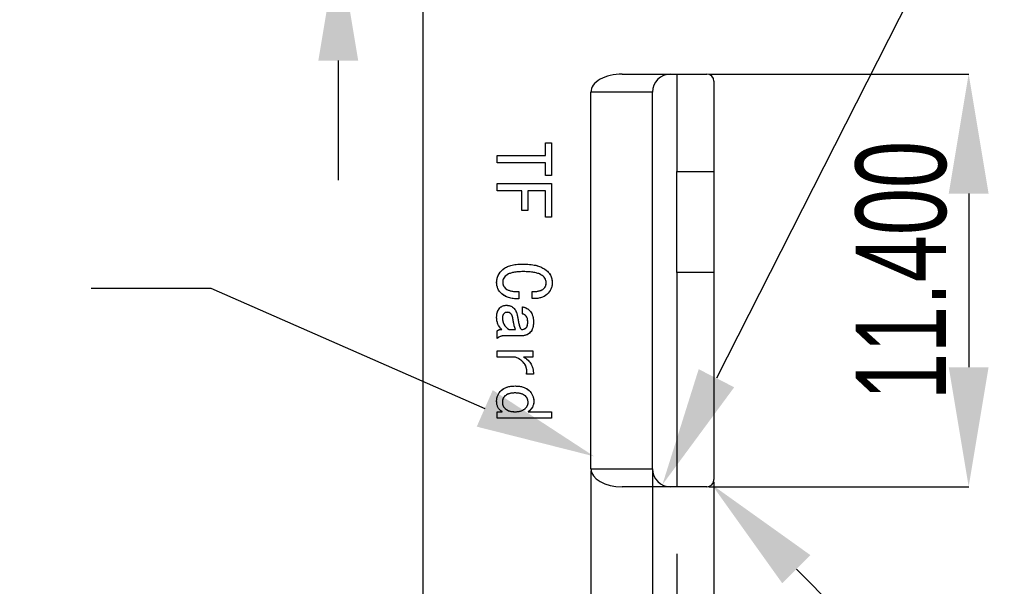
# Model space of a CAD drawing. Header units: millimetres. Extents: x 1648 to 1862, y 2200 to 2497.
# Tile 16 of 20: x 1782 to 1809, y 2435 to 2451. Entities that reach past the tile are written whole.
import ezdxf

# ---------------------------------------------------------------- set-up
doc = ezdxf.new("R2010")
doc.units = ezdxf.units.MM
doc.styles.add('SLDTEXTSTYLE1', font='TXT', dxfattribs={"width": 0.7})
doc.dimstyles.new('SLDDIMSTYLE10', dxfattribs={"dimtxt": 2.5, "dimasz": 3.302, "dimexe": 0, "dimexo": 0.0625, "dimtad": 1, "dimdec": 3, "dimrnd": 1e-09, "dimzin": 0, "dimdsep": 46, "dimtxsty": 'SLDTEXTSTYLE1', "dimsah": 1, "dimcen": 0, "dimadec": 0, "dimazin": 0, "dimtfac": 1, "dimtdec": 3, "dimtofl": 0, "dimtmove": 1, "dimatfit": 3, "dimfxl": 1, "dimfrac": 2, "dimtolj": 1, "dimtzin": 12, "dimarcsym": 0})
doc.dimstyles.new('SLDDIMSTYLE11', dxfattribs={"dimtxt": 2.5, "dimasz": 3.302, "dimexe": 0, "dimexo": 0.0625, "dimtad": 0, "dimtih": 1, "dimtoh": 1, "dimdec": 3, "dimrnd": 1e-09, "dimzin": 0, "dimdsep": 46, "dimtxsty": 'SLDTEXTSTYLE1', "dimsah": 1, "dimcen": 0, "dimadec": 0, "dimazin": 0, "dimtfac": 1, "dimtdec": 3, "dimtofl": 0, "dimtmove": 0, "dimatfit": 3, "dimfxl": 1, "dimfrac": 2, "dimtolj": 1, "dimtzin": 12, "dimarcsym": 0})
doc.dimstyles.new('SLDDIMSTYLE2', dxfattribs={"dimtxt": 2.5, "dimasz": 3.302, "dimexe": 0, "dimexo": 0.0625, "dimtad": 1, "dimdec": 3, "dimrnd": 1e-09, "dimzin": 4, "dimdsep": 46, "dimtxsty": 'SLDTEXTSTYLE1', "dimsah": 1, "dimcen": 0.09, "dimadec": 0, "dimazin": 1, "dimtfac": 1, "dimtdec": 3, "dimtmove": 0, "dimatfit": 0, "dimfxl": 1, "dimfrac": 2, "dimtolj": 1, "dimtzin": 12, "dimarcsym": 0})
doc.dimstyles.new('SLDDIMSTYLE3', dxfattribs={"dimtxt": 2.5, "dimasz": 3.302, "dimexe": 0, "dimexo": 0.0625, "dimtad": 1, "dimdec": 3, "dimrnd": 1e-09, "dimzin": 0, "dimdsep": 46, "dimtxsty": 'SLDTEXTSTYLE1', "dimsah": 1, "dimcen": 0, "dimadec": 0, "dimazin": 0, "dimtfac": 1, "dimtdec": 3, "dimtofl": 0, "dimtmove": 0, "dimatfit": 3, "dimfxl": 1, "dimfrac": 2, "dimtolj": 1, "dimtzin": 12, "dimarcsym": 0})
doc.dimstyles.new('SLDDIMSTYLE7', dxfattribs={"dimtxt": 2.5, "dimasz": 3.302, "dimexe": 0, "dimexo": 0.0625, "dimtad": 1, "dimdec": 3, "dimrnd": 1e-09, "dimzin": 12, "dimdsep": 46, "dimtxsty": 'SLDTEXTSTYLE1', "dimsah": 1, "dimcen": 0.09, "dimadec": 0, "dimazin": 3, "dimtfac": 1, "dimtdec": 3, "dimtmove": 0, "dimatfit": 0, "dimfxl": 1, "dimfrac": 2, "dimtolj": 1, "dimtzin": 12, "dimarcsym": 0})
doc.dimstyles.new('SLDDIMSTYLE9', dxfattribs={"dimtxt": 2.5, "dimasz": 3.302, "dimexe": 0, "dimexo": 0.0625, "dimtad": 1, "dimdec": 3, "dimrnd": 1e-09, "dimzin": 0, "dimdsep": 46, "dimtxsty": 'SLDTEXTSTYLE1', "dimsah": 1, "dimcen": 0.09, "dimadec": 0, "dimazin": 0, "dimtfac": 1, "dimtdec": 3, "dimtmove": 0, "dimatfit": 0, "dimfxl": 1, "dimfrac": 2, "dimtolj": 1, "dimtzin": 12, "dimarcsym": 0})

# ---------------------------------------------------------------- blocks, each defined once
blk = doc.blocks.new('*D93')
at = {"color": 0, "linetype": 'Continuous', "lineweight": -2, "transparency": 16777216}
for p, q in [((1790.743, 2460.924), (1790.743, 2464.226)), ((1801.378, 2457.622), (1790.743, 2457.622)), ((1790.743, 2457.622), (1790.743, 2452.697)), ((1801.378, 2452.697), (1790.743, 2452.697)), ((1790.743, 2449.395), (1790.743, 2446.093))]:
    blk.add_line(p, q, dxfattribs=at)
at = {"color": 0, "linetype": 'Continuous', "transparency": 16777216}
for points in [[(1790.192, 2460.924), (1791.293, 2460.924), (1790.743, 2457.622)], [(1790.192, 2449.395), (1791.293, 2449.395), (1790.743, 2452.697)]]:
    blk.add_solid(points, dxfattribs=at)
at = {"layer": 'Defpoints', "color": 0, "linetype": 'Continuous', "transparency": 16777216}
for p in [(1801.441, 2457.622), (1790.743, 2452.697), (1801.441, 2452.697)]:
    blk.add_point(p, dxfattribs=at)
at = {"color": 0, "linetype": 'Continuous', "lineweight": 18, "transparency": 16777216, "insert": (1787.618, 2455.16), "char_height": 2.5, "attachment_point": 2, "rotation": 90, "style": 'SLDTEXTSTYLE1'}
blk.add_mtext('\\A1;4.925', dxfattribs=at)
blk = doc.blocks.new('*D102')
at = {"color": 0, "linetype": 'Continuous', "lineweight": -2, "transparency": 16777216}
for p, q in [((1799.421, 2438.06), (1799.421, 2428.788)), ((1800.091, 2435.77), (1800.091, 2428.788)), ((1796.119, 2428.788), (1785.15, 2428.788)), ((1800.091, 2428.788), (1799.421, 2428.788)), ((1803.393, 2428.788), (1806.695, 2428.788))]:
    blk.add_line(p, q, dxfattribs=at)
at = {"color": 0, "linetype": 'Continuous', "transparency": 16777216}
for points in [[(1796.119, 2429.338), (1796.119, 2428.237), (1799.421, 2428.788)], [(1803.393, 2429.338), (1803.393, 2428.237), (1800.091, 2428.788)]]:
    blk.add_solid(points, dxfattribs=at)
at = {"layer": 'Defpoints', "color": 0, "linetype": 'Continuous', "transparency": 16777216}
for p in [(1799.421, 2438.123), (1800.091, 2435.832), (1800.091, 2428.788)]:
    blk.add_point(p, dxfattribs=at)
at = {"color": 0, "linetype": 'Continuous', "lineweight": 18, "transparency": 16777216, "insert": (1788.983, 2431.913), "char_height": 2.5, "attachment_point": 2, "style": 'SLDTEXTSTYLE1'}
blk.add_mtext('\\A1;0.670', dxfattribs=at)
blk = doc.blocks.new('*D103')
at = {"color": 0, "linetype": 'Continuous', "lineweight": -2, "transparency": 16777216}
for p, q in [((1800.983, 2449.023), (1808.156, 2449.023)), ((1808.156, 2445.721), (1808.156, 2440.925)), ((1800.983, 2437.623), (1808.156, 2437.623))]:
    blk.add_line(p, q, dxfattribs=at)
at = {"color": 0, "linetype": 'Continuous', "transparency": 16777216}
for points in [[(1807.606, 2445.721), (1808.706, 2445.721), (1808.156, 2449.023)], [(1807.606, 2440.925), (1808.706, 2440.925), (1808.156, 2437.623)]]:
    blk.add_solid(points, dxfattribs=at)
at = {"layer": 'Defpoints', "color": 0, "linetype": 'Continuous', "transparency": 16777216}
for p in [(1800.921, 2449.023), (1800.921, 2437.623), (1808.156, 2437.623)]:
    blk.add_point(p, dxfattribs=at)
at = {"color": 0, "linetype": 'Continuous', "lineweight": 18, "transparency": 16777216, "insert": (1805.031, 2443.596), "char_height": 2.5, "attachment_point": 2, "rotation": 90, "style": 'SLDTEXTSTYLE1'}
blk.add_mtext('\\A1;11.400', dxfattribs=at)
blk = doc.blocks.new('*D104')
at = {"color": 0, "linetype": 'Continuous', "lineweight": -2, "transparency": 16777216}
blk.add_line((1810.221, 2458.413), (1801.189, 2440.621), dxfattribs=at)
at = {"color": 0, "linetype": 'Continuous', "transparency": 16777216}
blk.add_solid([(1800.698, 2440.87), (1801.68, 2440.372), (1799.694, 2437.677)], dxfattribs=at)
at = {"layer": 'Defpoints', "color": 0, "linetype": 'Continuous', "transparency": 16777216}
for p in [(1799.921, 2438.123), (1799.694, 2437.677)]:
    blk.add_point(p, dxfattribs=at)
at = {"color": 0, "linetype": 'Continuous', "lineweight": 18, "transparency": 16777216, "insert": (1803.587, 2452.248), "char_height": 2.5, "attachment_point": 1, "rotation": 63.0857, "style": 'SLDTEXTSTYLE1'}
blk.add_mtext('\\A1;R0.500', dxfattribs=at)
blk = doc.blocks.new('*D105')
at = {"color": 0, "linetype": 'Continuous', "lineweight": -2, "transparency": 16777216}
for p, q in [((1797.721, 2438.06), (1797.721, 2420.477)), ((1799.421, 2438.06), (1799.421, 2420.477)), ((1794.419, 2420.477), (1784.033, 2420.477)), ((1799.421, 2420.477), (1797.721, 2420.477)), ((1802.723, 2420.477), (1806.025, 2420.477))]:
    blk.add_line(p, q, dxfattribs=at)
at = {"color": 0, "linetype": 'Continuous', "transparency": 16777216}
for points in [[(1794.419, 2421.027), (1794.419, 2419.927), (1797.721, 2420.477)], [(1802.723, 2421.027), (1802.723, 2419.927), (1799.421, 2420.477)]]:
    blk.add_solid(points, dxfattribs=at)
at = {"layer": 'Defpoints', "color": 0, "linetype": 'Continuous', "transparency": 16777216}
for p in [(1797.721, 2438.123), (1799.421, 2438.123), (1799.421, 2420.477)]:
    blk.add_point(p, dxfattribs=at)
at = {"color": 0, "linetype": 'Continuous', "lineweight": 18, "transparency": 16777216, "insert": (1787.575, 2423.602), "char_height": 2.5, "attachment_point": 2, "style": 'SLDTEXTSTYLE1'}
blk.add_mtext('\\A1;1.700', dxfattribs=at)
blk = doc.blocks.new('*D106')
at = {"color": 0, "linetype": 'Continuous', "lineweight": -2, "transparency": 16777216}
for p, q in [((1801.121, 2437.76), (1801.121, 2426.734)), ((1800.091, 2435.77), (1800.091, 2426.734)), ((1796.789, 2426.734), (1793.487, 2426.734)), ((1800.091, 2426.734), (1801.121, 2426.734)), ((1804.423, 2426.734), (1814.808, 2426.734))]:
    blk.add_line(p, q, dxfattribs=at)
at = {"color": 0, "linetype": 'Continuous', "transparency": 16777216}
for points in [[(1796.789, 2427.284), (1796.789, 2426.184), (1800.091, 2426.734)], [(1804.423, 2427.284), (1804.423, 2426.184), (1801.121, 2426.734)]]:
    blk.add_solid(points, dxfattribs=at)
at = {"layer": 'Defpoints', "color": 0, "linetype": 'Continuous', "transparency": 16777216}
for p in [(1801.121, 2437.823), (1800.091, 2435.832), (1801.121, 2426.734)]:
    blk.add_point(p, dxfattribs=at)
at = {"color": 0, "linetype": 'Continuous', "lineweight": 18, "transparency": 16777216, "insert": (1811.266, 2429.859), "char_height": 2.5, "attachment_point": 2, "style": 'SLDTEXTSTYLE1'}
blk.add_mtext('\\A1;1.030', dxfattribs=at)
blk = doc.blocks.new('*D107')
at = {"color": 0, "linetype": 'Continuous', "lineweight": -2, "transparency": 16777216}
for p, q in [((1783.916, 2443.107), (1787.218, 2443.107)), ((1787.218, 2443.107), (1794.789, 2439.788))]:
    blk.add_line(p, q, dxfattribs=at)
at = {"color": 0, "linetype": 'Continuous', "transparency": 16777216}
blk.add_solid([(1795.01, 2440.292), (1794.568, 2439.284), (1797.813, 2438.462)], dxfattribs=at)
at = {"layer": 'Defpoints', "color": 0, "linetype": 'Continuous', "transparency": 16777216}
for p in [(1797.813, 2438.462), (1798.588, 2438.123)]:
    blk.add_point(p, dxfattribs=at)
at = {"color": 0, "linetype": 'Continuous', "lineweight": 18, "transparency": 16777216, "insert": (1766.083, 2444.357), "char_height": 2.5, "attachment_point": 1, "style": 'SLDTEXTSTYLE1'}
blk.add_mtext('\\A1;TRUE R0.846', dxfattribs=at)
blk = doc.blocks.new('*D108')
at = {"color": 0, "linetype": 'Continuous', "lineweight": -2, "transparency": 16777216}
blk.add_line((1812.184, 2426.559), (1803.397, 2435.346), dxfattribs=at)
at = {"color": 0, "linetype": 'Continuous', "transparency": 16777216}
blk.add_solid([(1803.786, 2435.735), (1803.008, 2434.957), (1801.062, 2437.681)], dxfattribs=at)
at = {"layer": 'Defpoints', "color": 0, "linetype": 'Continuous', "transparency": 16777216}
for p in [(1800.921, 2437.823), (1801.062, 2437.681)]:
    blk.add_point(p, dxfattribs=at)
at = {"color": 0, "linetype": 'Continuous', "lineweight": 18, "transparency": 16777216, "insert": (1808.384, 2434.779), "char_height": 2.5, "attachment_point": 1, "rotation": 315, "style": 'SLDTEXTSTYLE1'}
blk.add_mtext('\\A1;R0.200', dxfattribs=at)

msp = doc.modelspace()

# ---------------------------------------------------------------- linework, layer by layer
at = {"color": 0, "linetype": 'Continuous', "lineweight": 25}
for p, q in [((1793.0908, 2425.5225), (1793.0908, 2483.9224)), ((1798.5878, 2449.0225), (1800.9208, 2449.0225)), ((1800.0908, 2449.0225), (1800.0908, 2446.3273)), ((1801.1208, 2448.8225), (1801.1208, 2437.8225)), ((1797.7208, 2438.1225), (1797.7208, 2448.5225)), ((1799.4208, 2448.5225), (1797.7208, 2448.5225)), ((1799.4208, 2438.1225), (1799.4208, 2448.5225)), ((1796.468, 2447.126), (1796.6347, 2447.126)), ((1796.468, 2446.7751), (1796.468, 2447.126)), ((1796.6347, 2447.126), (1796.6347, 2446.2225)), ((1795.1347, 2446.7751), (1796.468, 2446.7751)), ((1795.1347, 2446.5734), (1795.1347, 2446.7751)), ((1796.468, 2446.5734), (1795.1347, 2446.5734)), ((1796.468, 2446.2225), (1796.468, 2446.5734)), ((1796.6347, 2446.2225), (1796.468, 2446.2225)), ((1800.0908, 2443.5418), (1800.0908, 2446.3273)), ((1800.0908, 2446.3273), (1801.1208, 2446.3273)), ((1795.1347, 2445.9944), (1796.6347, 2445.9944)), ((1795.1347, 2445.7927), (1795.1347, 2445.9944)), ((1796.6347, 2445.9944), (1796.6347, 2445.0734)), ((1795.8101, 2445.7927), (1795.1347, 2445.7927)), ((1795.8101, 2445.2488), (1795.8101, 2445.7927)), ((1795.9768, 2445.7927), (1795.9768, 2445.2488)), ((1796.468, 2445.7927), (1795.9768, 2445.7927)), ((1796.468, 2445.0734), (1796.468, 2445.7927)), ((1795.9768, 2445.2488), (1795.8101, 2445.2488)), ((1796.6347, 2445.0734), (1796.468, 2445.0734)), ((1800.0908, 2443.5418), (1800.0908, 2437.6225)), ((1801.1208, 2443.5418), (1800.0908, 2443.5418)), ((1795.7312, 2443.012), (1795.7312, 2442.8102)), ((1796.0996, 2442.819), (1796.0996, 2443.012)), ((1795.8276, 2442.3979), (1795.8276, 2442.5909)), ((1795.1347, 2441.7225), (1795.1347, 2441.933)), ((1795.4592, 2441.9681), (1795.6347, 2441.9681)), ((1795.8013, 2441.7927), (1795.3189, 2441.7927)), ((1795.1347, 2441.3804), (1796.1171, 2441.3804)), ((1795.1347, 2441.205), (1795.1347, 2441.3804)), ((1796.1171, 2441.3804), (1796.1171, 2441.205)), ((1795.6347, 2441.205), (1795.1347, 2441.205)), ((1796.1171, 2441.205), (1795.8627, 2441.205)), ((1796.1347, 2440.7313), (1795.9417, 2440.7313)), ((1795.1347, 2439.6962), (1795.2662, 2439.6962)), ((1795.1347, 2439.5207), (1795.1347, 2439.6962)), ((1795.9855, 2439.6962), (1796.6347, 2439.6962)), ((1796.6347, 2439.6962), (1796.6347, 2439.5207)), ((1796.6347, 2439.5207), (1795.1347, 2439.5207)), ((1797.7208, 2438.1225), (1799.4208, 2438.1225)), ((1800.9208, 2437.6225), (1798.5878, 2437.6225))]:
    msp.add_line(p, q, dxfattribs=at)
at = {"color": 0, "linetype": 'Continuous', "flags": 128}
for points in [[(1796.468, 2446.2225), (1796.468, 2446.5734), (1796.468, 2446.5734), (1795.1347, 2446.5734), (1795.1347, 2446.5734), (1795.1347, 2446.7751), (1795.1347, 2446.7751), (1796.468, 2446.7751), (1796.468, 2446.7751), (1796.468, 2447.126), (1796.468, 2447.126), (1796.6347, 2447.126), (1796.6347, 2447.126), (1796.6347, 2446.2225), (1796.6347, 2446.2225), (1796.468, 2446.2225)], [(1796.468, 2445.0734), (1796.468, 2445.7927), (1796.468, 2445.7927), (1795.9768, 2445.7927), (1795.9768, 2445.7927), (1795.9768, 2445.2488), (1795.9768, 2445.2488), (1795.8101, 2445.2488), (1795.8101, 2445.2488), (1795.8101, 2445.7927), (1795.8101, 2445.7927), (1795.1347, 2445.7927), (1795.1347, 2445.7927), (1795.1347, 2445.9944), (1795.1347, 2445.9944), (1796.6347, 2445.9944), (1796.6347, 2445.9944), (1796.6347, 2445.0734), (1796.6347, 2445.0734), (1796.468, 2445.0734)], [(1795.7312, 2442.8102), (1795.6509, 2442.8144), (1795.5765, 2442.8222), (1795.5083, 2442.8339), (1795.4462, 2442.8499), (1795.39, 2442.869), (1795.3397, 2442.8924), (1795.2955, 2442.9197), (1795.2575, 2442.9506), (1795.2247, 2442.9844), (1795.1961, 2443.0198), (1795.172, 2443.0568), (1795.1522, 2443.0955), (1795.1369, 2443.1358), (1795.1259, 2443.1777), (1795.1194, 2443.2212), (1795.1171, 2443.2664), (1795.1171, 2443.2664), (1795.1197, 2443.318), (1795.1278, 2443.3677), (1795.1412, 2443.4155), (1795.16, 2443.4616), (1795.1837, 2443.5055), (1795.2133, 2443.5477), (1795.248, 2443.5877), (1795.288, 2443.626), (1795.3341, 2443.6611), (1795.3864, 2443.6913), (1795.4453, 2443.717), (1795.5109, 2443.7378), (1795.5824, 2443.754), (1795.6607, 2443.7657), (1795.7454, 2443.7729), (1795.8364, 2443.7751), (1795.8364, 2443.7751), (1795.9362, 2443.7729), (1796.0294, 2443.766), (1796.1161, 2443.7547), (1796.1961, 2443.7391), (1796.2695, 2443.7186), (1796.3364, 2443.6936), (1796.3968, 2443.6643), (1796.4505, 2443.6302), (1796.4979, 2443.5929), (1796.5388, 2443.5526), (1796.5733, 2443.51), (1796.6018, 2443.4649), (1796.6239, 2443.4168), (1796.6395, 2443.3664), (1796.649, 2443.3131), (1796.6522, 2443.2576), (1796.6522, 2443.2576), (1796.6499, 2443.2105), (1796.6431, 2443.1653), (1796.6317, 2443.1221), (1796.6161, 2443.0812), (1796.5957, 2443.0419), (1796.5707, 2443.0052), (1796.5414, 2442.9701), (1796.5073, 2442.9373), (1796.4693, 2442.9077), (1796.4277, 2442.8823), (1796.3822, 2442.8612), (1796.3332, 2442.8443), (1796.2802, 2442.8317), (1796.2237, 2442.8232), (1796.1636, 2442.819), (1796.0996, 2442.819), (1796.0996, 2442.819), (1796.0996, 2443.012), (1796.0996, 2443.012), (1796.1464, 2443.013), (1796.1899, 2443.0159), (1796.2308, 2443.0207), (1796.2685, 2443.0272), (1796.303, 2443.036), (1796.3348, 2443.0464), (1796.3634, 2443.0591), (1796.389, 2443.0734), (1796.4118, 2443.0896), (1796.4313, 2443.1078), (1796.4479, 2443.128), (1796.4615, 2443.1501), (1796.4719, 2443.1741), (1796.4794, 2443.2001), (1796.4839, 2443.2277), (1796.4855, 2443.2576), (1796.4855, 2443.2576), (1796.4833, 2443.2917), (1796.4764, 2443.3242), (1796.4651, 2443.3547), (1796.4495, 2443.3836), (1796.429, 2443.4106), (1796.404, 2443.436), (1796.3748, 2443.4593), (1796.3406, 2443.4811), (1796.3013, 2443.5006), (1796.2562, 2443.5175), (1796.2045, 2443.5321), (1796.1467, 2443.5438), (1796.0827, 2443.5529), (1796.0128, 2443.5594), (1795.9365, 2443.5633), (1795.854, 2443.5646), (1795.854, 2443.5646), (1795.7779, 2443.5633), (1795.7078, 2443.5594), (1795.6438, 2443.5529), (1795.5853, 2443.5438), (1795.533, 2443.5321), (1795.4862, 2443.5175), (1795.4456, 2443.5006), (1795.4108, 2443.4811), (1795.3809, 2443.4597), (1795.3553, 2443.4366), (1795.3335, 2443.4119), (1795.3156, 2443.3859), (1795.3017, 2443.3583), (1795.2916, 2443.3291), (1795.2857, 2443.2985), (1795.2838, 2443.2664), (1795.2838, 2443.2664), (1795.2851, 2443.2426), (1795.2896, 2443.2193), (1795.2968, 2443.1965), (1795.3069, 2443.1744), (1795.3198, 2443.1527), (1795.3354, 2443.1315), (1795.3543, 2443.1111), (1795.3757, 2443.0909), (1795.4014, 2443.0724), (1795.4326, 2443.0565), (1795.469, 2443.0428), (1795.5109, 2443.0318), (1795.5577, 2443.023), (1795.6103, 2443.0168), (1795.6681, 2443.0133), (1795.7312, 2443.012), (1795.7312, 2443.012), (1795.7312, 2442.8102)], [(1795.1347, 2441.7225), (1795.1347, 2441.933), (1795.1347, 2441.933), (1795.1555, 2441.9483), (1795.1827, 2441.9593), (1795.2169, 2441.9658), (1795.2575, 2441.9681), (1795.2575, 2441.9681), (1795.2247, 2442.0006), (1795.1961, 2442.036), (1795.172, 2442.075), (1795.1522, 2442.1172), (1795.1369, 2442.1617), (1795.1259, 2442.2072), (1795.1194, 2442.2537), (1795.1171, 2442.3014), (1795.1171, 2442.3014), (1795.1181, 2442.3359), (1795.1217, 2442.369), (1795.1269, 2442.4005), (1795.1347, 2442.4308), (1795.1444, 2442.4597), (1795.1568, 2442.4873), (1795.1707, 2442.5136), (1795.1873, 2442.5383), (1795.2058, 2442.561), (1795.2263, 2442.5805), (1795.2487, 2442.5971), (1795.2727, 2442.6107), (1795.2991, 2442.6211), (1795.327, 2442.6286), (1795.3572, 2442.6332), (1795.389, 2442.6348), (1795.389, 2442.6348), (1795.4212, 2442.6335), (1795.4514, 2442.6293), (1795.4803, 2442.6224), (1795.5076, 2442.613), (1795.533, 2442.6007), (1795.5567, 2442.5854), (1795.5791, 2442.5675), (1795.5996, 2442.5471), (1795.6184, 2442.5237), (1795.6356, 2442.497), (1795.6512, 2442.4678), (1795.6655, 2442.4353), (1795.6775, 2442.3996), (1795.6883, 2442.3612), (1795.6974, 2442.3196), (1795.7048, 2442.2751), (1795.7048, 2442.2751), (1795.7143, 2442.2157), (1795.7247, 2442.1601), (1795.736, 2442.1081), (1795.7487, 2442.0601), (1795.7555, 2442.0386), (1795.763, 2442.0198), (1795.7708, 2442.0042), (1795.7796, 2441.9912), (1795.7883, 2441.9811), (1795.7981, 2441.974), (1795.8081, 2441.9694), (1795.8189, 2441.9681), (1795.8189, 2441.9681), (1795.8452, 2441.9707), (1795.8715, 2441.9779), (1795.8978, 2441.9902), (1795.9241, 2442.0074), (1795.9365, 2442.0188), (1795.9472, 2442.0331), (1795.9563, 2442.05), (1795.9638, 2442.0701), (1795.9693, 2442.0929), (1795.9735, 2442.1185), (1795.9758, 2442.1471), (1795.9768, 2442.1786), (1795.9768, 2442.1786), (1795.9742, 2442.2277), (1795.967, 2442.2696), (1795.9543, 2442.3044), (1795.9371, 2442.332), (1795.9157, 2442.3544), (1795.89, 2442.3726), (1795.8608, 2442.3872), (1795.8276, 2442.3979), (1795.8276, 2442.3979), (1795.8276, 2442.5909), (1795.8276, 2442.5909), (1795.8618, 2442.5851), (1795.8942, 2442.5763), (1795.9248, 2442.5649), (1795.9537, 2442.5503), (1795.9807, 2442.5331), (1796.006, 2442.5126), (1796.0294, 2442.4896), (1796.0512, 2442.4636), (1796.0707, 2442.4353), (1796.0876, 2442.4048), (1796.1022, 2442.3723), (1796.1139, 2442.3375), (1796.123, 2442.3008), (1796.1295, 2442.2621), (1796.1334, 2442.2215), (1796.1347, 2442.1786), (1796.1347, 2442.1786), (1796.1334, 2442.1319), (1796.1291, 2442.0883), (1796.1223, 2442.0474), (1796.1129, 2442.0097), (1796.1005, 2441.9753), (1796.0853, 2441.9434), (1796.0674, 2441.9148), (1796.0469, 2441.8892), (1796.0239, 2441.8664), (1795.9989, 2441.8469), (1795.9712, 2441.8304), (1795.9417, 2441.8167), (1795.9098, 2441.8063), (1795.8761, 2441.7989), (1795.8397, 2441.7943), (1795.8013, 2441.7927), (1795.8013, 2441.7927), (1795.3189, 2441.7927), (1795.3189, 2441.7927), (1795.2932, 2441.7917), (1795.2685, 2441.7885), (1795.2448, 2441.7829), (1795.2224, 2441.7751), (1795.1785, 2441.7534), (1795.1347, 2441.7225)], [(1795.4592, 2441.9681), (1795.6347, 2441.9681), (1795.6347, 2441.9681), (1795.6181, 2442.0198), (1795.6038, 2442.0688), (1795.597, 2442.0971), (1795.5898, 2442.1338), (1795.5817, 2442.1783), (1795.5733, 2442.2313), (1795.5733, 2442.2313), (1795.5684, 2442.2628), (1795.5629, 2442.2914), (1795.5564, 2442.317), (1795.5492, 2442.3398), (1795.5411, 2442.3596), (1795.532, 2442.3768), (1795.5222, 2442.3908), (1795.5119, 2442.4022), (1795.4888, 2442.4194), (1795.4638, 2442.4321), (1795.4362, 2442.4392), (1795.4066, 2442.4418), (1795.4066, 2442.4418), (1795.3812, 2442.4392), (1795.3572, 2442.4321), (1795.3351, 2442.4194), (1795.3143, 2442.4022), (1795.2971, 2442.3801), (1795.2848, 2442.3531), (1795.2776, 2442.3209), (1795.275, 2442.2839), (1795.275, 2442.2839), (1795.2776, 2442.2436), (1795.2861, 2442.2017), (1795.2997, 2442.1578), (1795.3189, 2442.1127), (1795.3442, 2442.0692), (1795.3761, 2442.0305), (1795.4144, 2441.997), (1795.4592, 2441.9681)], [(1795.9417, 2440.7313), (1795.9466, 2440.7722), (1795.9485, 2440.8112), (1795.9472, 2440.8489), (1795.9427, 2440.8849), (1795.9352, 2440.9191), (1795.9245, 2440.9515), (1795.9105, 2440.9827), (1795.8933, 2441.012), (1795.8728, 2441.0399), (1795.8491, 2441.0669), (1795.8221, 2441.0925), (1795.7916, 2441.1172), (1795.7575, 2441.141), (1795.7198, 2441.1634), (1795.6788, 2441.1848), (1795.6347, 2441.205), (1795.6347, 2441.205), (1795.1347, 2441.205), (1795.1347, 2441.205), (1795.1347, 2441.3804), (1795.1347, 2441.3804), (1796.1171, 2441.3804), (1796.1171, 2441.3804), (1796.1171, 2441.205), (1796.1171, 2441.205), (1795.8627, 2441.205), (1795.8627, 2441.205), (1795.8965, 2441.1845), (1795.9284, 2441.163), (1795.9576, 2441.1403), (1795.9846, 2441.1163), (1796.0089, 2441.0909), (1796.0313, 2441.0643), (1796.0512, 2441.0363), (1796.0687, 2441.0074), (1796.0843, 2440.9772), (1796.0976, 2440.9457), (1796.109, 2440.9132), (1796.1181, 2440.8794), (1796.1252, 2440.844), (1796.1304, 2440.8076), (1796.1337, 2440.7703), (1796.1347, 2440.7313), (1796.1347, 2440.7313), (1795.9417, 2440.7313)], [(1795.1347, 2439.5207), (1795.1347, 2439.6962), (1795.1347, 2439.6962), (1795.2662, 2439.6962), (1795.2662, 2439.6962), (1795.2295, 2439.7235), (1795.1983, 2439.7534), (1795.1723, 2439.7849), (1795.1522, 2439.819), (1795.1369, 2439.8557), (1795.1259, 2439.8957), (1795.1194, 2439.9392), (1795.1171, 2439.9857), (1795.1171, 2439.9857), (1795.1191, 2440.0285), (1795.1249, 2440.0701), (1795.135, 2440.1098), (1795.149, 2440.1481), (1795.1668, 2440.1845), (1795.1886, 2440.2193), (1795.2143, 2440.2524), (1795.2441, 2440.2839), (1795.2779, 2440.3128), (1795.3156, 2440.3375), (1795.3575, 2440.3586), (1795.4033, 2440.3762), (1795.453, 2440.3895), (1795.5067, 2440.3989), (1795.5642, 2440.4048), (1795.6259, 2440.4067), (1795.6259, 2440.4067), (1795.6876, 2440.4048), (1795.7454, 2440.3989), (1795.7994, 2440.3895), (1795.8497, 2440.3762), (1795.8959, 2440.3586), (1795.9384, 2440.3375), (1795.9771, 2440.3128), (1796.0119, 2440.2839), (1796.0427, 2440.2524), (1796.0694, 2440.2193), (1796.0921, 2440.1845), (1796.1106, 2440.1481), (1796.1249, 2440.1098), (1796.1353, 2440.0701), (1796.1415, 2440.0285), (1796.1434, 2439.9857), (1796.1434, 2439.9857), (1796.1408, 2439.9392), (1796.1337, 2439.8957), (1796.121, 2439.8557), (1796.1038, 2439.819), (1796.0817, 2439.7849), (1796.0547, 2439.7534), (1796.0226, 2439.7235), (1795.9855, 2439.6962), (1795.9855, 2439.6962), (1796.6347, 2439.6962), (1796.6347, 2439.6962), (1796.6347, 2439.5207), (1796.6347, 2439.5207), (1795.1347, 2439.5207)], [(1795.6259, 2439.6962), (1795.6665, 2439.6975), (1795.7048, 2439.7007), (1795.7409, 2439.7066), (1795.775, 2439.7147), (1795.8069, 2439.7251), (1795.8364, 2439.7381), (1795.8637, 2439.753), (1795.889, 2439.7706), (1795.9118, 2439.7898), (1795.9313, 2439.8099), (1795.9479, 2439.831), (1795.9615, 2439.8531), (1795.9719, 2439.8758), (1795.9794, 2439.8999), (1795.9839, 2439.9246), (1795.9855, 2439.9506), (1795.9855, 2439.9506), (1795.9839, 2439.9824), (1795.9794, 2440.0123), (1795.9719, 2440.0399), (1795.9615, 2440.0656), (1795.9479, 2440.0893), (1795.9313, 2440.1107), (1795.9118, 2440.1302), (1795.889, 2440.1478), (1795.8637, 2440.1634), (1795.8364, 2440.1767), (1795.8069, 2440.1881), (1795.775, 2440.1972), (1795.7409, 2440.2043), (1795.7048, 2440.2095), (1795.6665, 2440.2128), (1795.6259, 2440.2137), (1795.6259, 2440.2137), (1795.5853, 2440.2128), (1795.5473, 2440.2095), (1795.5112, 2440.2043), (1795.4777, 2440.1972), (1795.4466, 2440.1881), (1795.4176, 2440.1767), (1795.3913, 2440.1634), (1795.367, 2440.1478), (1795.3455, 2440.1302), (1795.3267, 2440.1107), (1795.3111, 2440.0893), (1795.2981, 2440.0656), (1795.288, 2440.0399), (1795.2809, 2440.0123), (1795.2763, 2439.9824), (1795.275, 2439.9506), (1795.275, 2439.9506), (1795.2763, 2439.9246), (1795.2809, 2439.8999), (1795.288, 2439.8758), (1795.2981, 2439.8531), (1795.3111, 2439.831), (1795.3267, 2439.8099), (1795.3455, 2439.7898), (1795.367, 2439.7706), (1795.3913, 2439.753), (1795.4176, 2439.7381), (1795.4466, 2439.7251), (1795.4777, 2439.7147), (1795.5112, 2439.7066), (1795.5473, 2439.7007), (1795.5853, 2439.6975), (1795.6259, 2439.6962)]]:
    msp.add_lwpolyline(points, dxfattribs=at)
at = {"color": 0, "linetype": 'Continuous', "lineweight": 25}
for centre, radius, start, end in [((1799.9208, 2448.5225), 0.5, 90, 180), ((1800.9208, 2448.8225), 0.2, 0, 90), ((1799.9208, 2438.1225), 0.5, 180, 270), ((1800.9208, 2437.8225), 0.2, 270, 0)]:
    msp.add_arc(centre, radius, start, end, dxfattribs=at)
for centre, start_param, end_param in [((1798.5878, 2448.5225), 1.5707963, 3.1415927), ((1798.5878, 2438.1225), 3.1415927, 4.712389)]:
    msp.add_ellipse(centre, major_axis=(0.867, 0), ratio=0.5766832, start_param=start_param, end_param=end_param, dxfattribs=at)
for points, knots in [([(1795.1171, 2443.2664), (1795.1176, 2443.2836), (1795.1185, 2443.3177), (1795.127, 2443.3677), (1795.1402, 2443.4159), (1795.1592, 2443.462), (1795.1831, 2443.5065), (1795.2128, 2443.5487), (1795.2481, 2443.5887), (1795.2879, 2443.6274), (1795.3341, 2443.6626), (1795.3871, 2443.6929), (1795.4463, 2443.7187), (1795.5121, 2443.739), (1795.5841, 2443.7554), (1795.6625, 2443.7667), (1795.7474, 2443.774), (1795.8061, 2443.7748), (1795.8364, 2443.7751)], [0, 0, 0, 0, 0.052182, 0.1029965, 0.1530183, 0.2032951, 0.2535996, 0.3056125, 0.3590487, 0.4149176, 0.4733939, 0.534337, 0.5990688, 0.6685229, 0.7424721, 0.8223421, 0.9081946, 1, 1, 1, 1]), ([(1795.8364, 2443.7751), (1795.8697, 2443.7747), (1795.9341, 2443.7739), (1796.0275, 2443.7671), (1796.1143, 2443.7558), (1796.1946, 2443.7405), (1796.2683, 2443.7201), (1796.3355, 2443.6951), (1796.3965, 2443.6662), (1796.4501, 2443.6316), (1796.4979, 2443.5944), (1796.539, 2443.554), (1796.5738, 2443.511), (1796.6029, 2443.4656), (1796.625, 2443.4172), (1796.6407, 2443.3662), (1796.6503, 2443.3128), (1796.6516, 2443.2761), (1796.6522, 2443.2576)], [0, 0, 0, 0, 0.092212, 0.1786247, 0.2594872, 0.3347509, 0.4052032, 0.4712424, 0.5332907, 0.5920196, 0.6478285, 0.7009139, 0.7515165, 0.800918, 0.849827, 0.8985522, 0.9485632, 1, 1, 1, 1]), ([(1795.854, 2443.5646), (1795.8286, 2443.5644), (1795.7798, 2443.5639), (1795.7097, 2443.5601), (1795.6454, 2443.5537), (1795.587, 2443.5447), (1795.5343, 2443.5332), (1795.4876, 2443.5187), (1795.4464, 2443.502), (1795.4113, 2443.4822), (1795.3811, 2443.4606), (1795.3552, 2443.4374), (1795.3333, 2443.4127), (1795.3151, 2443.3865), (1795.301, 2443.3586), (1795.2909, 2443.3292), (1795.2849, 2443.2982), (1795.2841, 2443.2771), (1795.2838, 2443.2664)], [0, 0, 0, 0, 0.1060118, 0.2040054, 0.2937003, 0.3762165, 0.4509465, 0.5192858, 0.5806117, 0.6361802, 0.6874686, 0.7355822, 0.781476, 0.825452, 0.8686014, 0.9117198, 0.9550731, 1, 1, 1, 1]), ([(1796.4855, 2443.2576), (1796.4851, 2443.269), (1796.4843, 2443.2915), (1796.4773, 2443.3242), (1796.4657, 2443.3551), (1796.4501, 2443.3844), (1796.4291, 2443.4115), (1796.404, 2443.4369), (1796.3743, 2443.4605), (1796.34, 2443.4823), (1796.3003, 2443.5019), (1796.2546, 2443.5187), (1796.203, 2443.5333), (1796.1449, 2443.5447), (1796.0809, 2443.5537), (1796.0108, 2443.56), (1795.9345, 2443.5639), (1795.8815, 2443.5644), (1795.854, 2443.5646)], [0, 0, 0, 0, 0.04390168, 0.08653017, 0.12837573, 0.17056097, 0.21403239, 0.25975748, 0.30784068, 0.35980326, 0.41614798, 0.47806169, 0.54699957, 0.62276205, 0.70577352, 0.79585557, 0.89402183, 1, 1, 1, 1]), ([(1795.7312, 2442.8102), (1795.7044, 2442.8113), (1795.6527, 2442.8135), (1795.5783, 2442.8213), (1795.5098, 2442.8326), (1795.4475, 2442.8488), (1795.3908, 2442.8675), (1795.3402, 2442.8909), (1795.2956, 2442.9182), (1795.2572, 2442.9494), (1795.2246, 2442.9836), (1795.1957, 2443.0189), (1795.1715, 2443.0563), (1795.1515, 2443.095), (1795.1362, 2443.1356), (1795.1251, 2443.1777), (1795.1185, 2443.2215), (1795.1176, 2443.2513), (1795.1171, 2443.2664)], [0, 0, 0, 0, 0.09342582, 0.1803973, 0.26087547, 0.33535614, 0.40439721, 0.46895188, 0.5293303, 0.58625701, 0.6410159, 0.69393033, 0.74526683, 0.79577683, 0.84586561, 0.89625542, 0.94743047, 1, 1, 1, 1]), ([(1795.2838, 2443.2664), (1795.284, 2443.2584), (1795.2844, 2443.2425), (1795.2893, 2443.2192), (1795.2963, 2443.1962), (1795.3066, 2443.1739), (1795.3197, 2443.1522), (1795.3353, 2443.1308), (1795.3545, 2443.1105), (1795.3758, 2443.0899), (1795.4019, 2443.071), (1795.4335, 2443.0554), (1795.4702, 2443.0417), (1795.5122, 2443.031), (1795.5593, 2443.0221), (1795.6119, 2443.0162), (1795.6698, 2443.0127), (1795.7101, 2443.0122), (1795.7312, 2443.012)], [0, 0, 0, 0, 0.0413093, 0.0827536, 0.1242133, 0.1664398, 0.2105305, 0.2561864, 0.3045718, 0.3557377, 0.4107813, 0.4716818, 0.5392688, 0.6146472, 0.6974299, 0.7895926, 0.8903603, 1, 1, 1, 1]), ([(1796.0996, 2443.012), (1796.1152, 2443.0122), (1796.1453, 2443.0125), (1796.1891, 2443.0154), (1796.2299, 2443.0203), (1796.2678, 2443.0265), (1796.3024, 2443.0356), (1796.3343, 2443.0455), (1796.363, 2443.0585), (1796.3889, 2443.0727), (1796.4118, 2443.0889), (1796.4316, 2443.1073), (1796.4483, 2443.1276), (1796.4621, 2443.1498), (1796.4725, 2443.1742), (1796.4799, 2443.2003), (1796.4846, 2443.2283), (1796.4852, 2443.2476), (1796.4855, 2443.2576)], [0, 0, 0, 0, 0.0904413, 0.1747732, 0.2544508, 0.3283652, 0.3970508, 0.4617853, 0.5222265, 0.579008, 0.6330244, 0.6845604, 0.7349709, 0.7851581, 0.8357832, 0.8880524, 0.9421454, 1, 1, 1, 1]), ([(1796.6522, 2443.2576), (1796.6518, 2443.2419), (1796.651, 2443.2109), (1796.6439, 2443.1655), (1796.6326, 2443.1222), (1796.6169, 2443.0807), (1796.5965, 2443.0413), (1796.5709, 2443.0044), (1796.5417, 2442.969), (1796.5076, 2442.9365), (1796.4697, 2442.9068), (1796.4277, 2442.8813), (1796.382, 2442.8602), (1796.3326, 2442.8433), (1796.2795, 2442.8307), (1796.2227, 2442.8224), (1796.1623, 2442.8181), (1796.1209, 2442.8187), (1796.0996, 2442.819)], [0, 0, 0, 0, 0.05911497, 0.11636022, 0.17236379, 0.22726993, 0.28282161, 0.33850448, 0.39575263, 0.45508041, 0.51543899, 0.57647782, 0.63933291, 0.70436634, 0.77261591, 0.84425802, 0.9197786, 1, 1, 1, 1]), ([(1795.1171, 2442.3014), (1795.1172, 2442.3129), (1795.1174, 2442.3356), (1795.1215, 2442.3686), (1795.1262, 2442.4004), (1795.1343, 2442.4306), (1795.1438, 2442.4598), (1795.1565, 2442.4872), (1795.1702, 2442.5139), (1795.1869, 2442.5384), (1795.2051, 2442.5612), (1795.2258, 2442.5809), (1795.2483, 2442.5975), (1795.2726, 2442.6115), (1795.2991, 2442.6217), (1795.3274, 2442.6293), (1795.3576, 2442.6338), (1795.3784, 2442.6345), (1795.389, 2442.6348)], [0, 0, 0, 0, 0.0711836, 0.1400507, 0.2060442, 0.270518, 0.3335643, 0.3960649, 0.4576249, 0.519064, 0.5796612, 0.6380621, 0.6956589, 0.7527764, 0.811239, 0.8709975, 0.9341295, 1, 1, 1, 1]), ([(1795.4066, 2442.4418), (1795.3981, 2442.4412), (1795.3813, 2442.4401), (1795.3566, 2442.433), (1795.3344, 2442.4196), (1795.3133, 2442.4027), (1795.2958, 2442.3802), (1795.2833, 2442.3524), (1795.2765, 2442.3196), (1795.2755, 2442.2963), (1795.275, 2442.2839)], [0, 0, 0, 0, 0.1103901, 0.2190792, 0.3294423, 0.4464313, 0.5678107, 0.6963287, 0.8391079, 1, 1, 1, 1]), ([(1795.389, 2442.6348), (1795.3998, 2442.6346), (1795.4207, 2442.6342), (1795.4512, 2442.6297), (1795.4802, 2442.623), (1795.5076, 2442.6137), (1795.5333, 2442.6012), (1795.5571, 2442.5857), (1795.5796, 2442.5679), (1795.6002, 2442.5471), (1795.6192, 2442.5235), (1795.6363, 2442.4968), (1795.6519, 2442.4673), (1795.6664, 2442.4349), (1795.678, 2442.399), (1795.6889, 2442.3604), (1795.6979, 2442.3189), (1795.7025, 2442.29), (1795.7048, 2442.2751)], [0, 0, 0, 0, 0.0606338, 0.1180997, 0.17406, 0.2284422, 0.2815386, 0.3346702, 0.3886688, 0.4431919, 0.4997712, 0.5595215, 0.6219417, 0.6887999, 0.7598219, 0.8348043, 0.9149878, 1, 1, 1, 1]), ([(1795.5733, 2442.2313), (1795.5717, 2442.2418), (1795.5687, 2442.2619), (1795.5633, 2442.2906), (1795.5568, 2442.3162), (1795.5498, 2442.3391), (1795.5416, 2442.3591), (1795.5328, 2442.3763), (1795.5229, 2442.3906), (1795.5091, 2442.4058), (1795.4893, 2442.4198), (1795.4641, 2442.4332), (1795.4359, 2442.4402), (1795.4165, 2442.4412), (1795.4066, 2442.4418)], [0, 0, 0, 0, 0.10640648, 0.20357009, 0.29191499, 0.3714608, 0.44292846, 0.50791051, 0.56475025, 0.61616166, 0.71221215, 0.8057835, 0.90096746, 1, 1, 1, 1]), ([(1795.8276, 2442.5909), (1795.8391, 2442.5892), (1795.8616, 2442.5858), (1795.894, 2442.5768), (1795.925, 2442.5656), (1795.9538, 2442.5508), (1795.9812, 2442.5335), (1796.0064, 2442.5129), (1796.03, 2442.4897), (1796.0517, 2442.4638), (1796.0713, 2442.4355), (1796.088, 2442.4047), (1796.1029, 2442.3722), (1796.1144, 2442.3373), (1796.1236, 2442.3005), (1796.13, 2442.2617), (1796.134, 2442.2209), (1796.1344, 2442.1929), (1796.1347, 2442.1786)], [0, 0, 0, 0, 0.0610587, 0.1204262, 0.1779159, 0.235076, 0.2915191, 0.3489858, 0.4069422, 0.4667507, 0.5273233, 0.5888937, 0.6517446, 0.7164498, 0.7831745, 0.8523361, 0.9243093, 1, 1, 1, 1]), ([(1795.9768, 2442.1786), (1795.9763, 2442.195), (1795.9753, 2442.2256), (1795.9687, 2442.2681), (1795.9561, 2442.3036), (1795.9383, 2442.3323), (1795.9163, 2442.3553), (1795.89, 2442.3734), (1795.8605, 2442.3885), (1795.8388, 2442.3947), (1795.8276, 2442.3979)], [0, 0, 0, 0, 0.1687111, 0.314718, 0.4417836, 0.5535458, 0.6600788, 0.7681201, 0.880388, 1, 1, 1, 1]), ([(1795.2575, 2441.9681), (1795.2463, 2441.9787), (1795.2241, 2441.9997), (1795.1952, 2442.0355), (1795.1711, 2442.0749), (1795.1513, 2442.117), (1795.1363, 2442.1615), (1795.1251, 2442.2071), (1795.1185, 2442.2539), (1795.1176, 2442.2855), (1795.1171, 2442.3014)], [0, 0, 0, 0, 0.12388585, 0.24599273, 0.36887799, 0.49404508, 0.62029099, 0.74586713, 0.87172428, 1, 1, 1, 1]), ([(1795.275, 2442.2839), (1795.2755, 2442.2704), (1795.2765, 2442.2427), (1795.2857, 2442.2005), (1795.2993, 2442.1566), (1795.3182, 2442.1119), (1795.343, 2442.0684), (1795.3753, 2442.0294), (1795.4142, 2441.9953), (1795.444, 2441.9773), (1795.4592, 2441.9681)], [0, 0, 0, 0, 0.10545645, 0.21713913, 0.33712913, 0.46528425, 0.59687239, 0.72770572, 0.86063628, 1, 1, 1, 1]), ([(1795.6347, 2441.9681), (1795.6291, 2441.9853), (1795.6182, 2442.0187), (1795.6054, 2442.0616), (1795.5961, 2442.0997), (1795.5894, 2442.1364), (1795.5809, 2442.181), (1795.576, 2442.2136), (1795.5733, 2442.2313)], [0, 0, 0, 0, 0.2004064, 0.3891721, 0.4965873, 0.634755, 0.8018961, 1, 1, 1, 1]), ([(1795.7048, 2442.2751), (1795.7079, 2442.2553), (1795.7137, 2442.2168), (1795.7242, 2442.1612), (1795.7354, 2442.1092), (1795.7459, 2442.0687), (1795.755, 2442.0392), (1795.7624, 2442.0206), (1795.7701, 2442.0045), (1795.7789, 2441.9917), (1795.7876, 2441.981), (1795.7976, 2441.9739), (1795.8079, 2441.9687), (1795.8152, 2441.9683), (1795.8189, 2441.9681)], [0, 0, 0, 0, 0.17558508, 0.34044726, 0.49565757, 0.64069848, 0.70633349, 0.76546145, 0.81631801, 0.86205161, 0.90100938, 0.93626422, 0.96849846, 1, 1, 1, 1]), ([(1796.1347, 2442.1786), (1796.1345, 2442.163), (1796.1341, 2442.1328), (1796.1297, 2442.089), (1796.123, 2442.0482), (1796.1137, 2442.0102), (1796.1013, 2441.9754), (1796.0861, 2441.9436), (1796.0681, 2441.9147), (1796.0475, 2441.8888), (1796.0244, 2441.8661), (1795.9991, 2441.8463), (1795.9714, 2441.8298), (1795.9416, 2441.8159), (1795.9096, 2441.8057), (1795.8755, 2441.7982), (1795.8391, 2441.7936), (1795.8141, 2441.793), (1795.8013, 2441.7927)], [0, 0, 0, 0, 0.0805068, 0.1557455, 0.2271331, 0.293956, 0.3568866, 0.4176277, 0.4756227, 0.5320924, 0.5878132, 0.6423671, 0.6977647, 0.7537763, 0.8113903, 0.8709161, 0.9339954, 1, 1, 1, 1]), ([(1795.8189, 2441.9681), (1795.8277, 2441.9687), (1795.8456, 2441.9698), (1795.8724, 2441.9773), (1795.8988, 2441.9901), (1795.9207, 2442.0039), (1795.9372, 2442.0187), (1795.9478, 2442.0333), (1795.9571, 2442.0505), (1795.9644, 2442.0706), (1795.9697, 2442.0937), (1795.9741, 2442.1194), (1795.9761, 2442.1481), (1795.9765, 2442.1681), (1795.9768, 2442.1786)], [0, 0, 0, 0, 0.0883883, 0.1795352, 0.2766941, 0.3818108, 0.4379125, 0.4976386, 0.5617728, 0.6335839, 0.7118086, 0.7987508, 0.8946144, 1, 1, 1, 1]), ([(1795.1347, 2441.933), (1795.1414, 2441.9385), (1795.1557, 2441.9502), (1795.1843, 2441.9607), (1795.2187, 2441.967), (1795.2439, 2441.9677), (1795.2575, 2441.9681)], [0, 0, 0, 0, 0.1974695, 0.4228322, 0.688651, 1, 1, 1, 1]), ([(1795.3189, 2441.7927), (1795.3103, 2441.7925), (1795.2934, 2441.7922), (1795.2686, 2441.7888), (1795.2449, 2441.7834), (1795.2143, 2441.7726), (1795.1763, 2441.7539), (1795.149, 2441.7333), (1795.1347, 2441.7225)], [0, 0, 0, 0, 0.1276126, 0.2513481, 0.3723366, 0.4902606, 0.7335371, 1, 1, 1, 1]), ([(1795.9417, 2440.7313), (1795.9435, 2440.7449), (1795.947, 2440.7714), (1795.949, 2440.8107), (1795.9478, 2440.8485), (1795.9432, 2440.8846), (1795.9359, 2440.919), (1795.925, 2440.9517), (1795.9111, 2440.983), (1795.8936, 2441.0125), (1795.8729, 2441.0406), (1795.8492, 2441.0676), (1795.8219, 2441.0934), (1795.7913, 2441.1181), (1795.7571, 2441.1418), (1795.7193, 2441.164), (1795.6784, 2441.1857), (1795.6495, 2441.1984), (1795.6347, 2441.205)], [0, 0, 0, 0, 0.0666233, 0.1297079, 0.1906498, 0.2493919, 0.3058292, 0.3611191, 0.4163491, 0.4711885, 0.5271622, 0.5851986, 0.6453619, 0.7088299, 0.7759746, 0.8468406, 0.9215232, 1, 1, 1, 1]), ([(1795.8627, 2441.205), (1795.8741, 2441.1982), (1795.8964, 2441.185), (1795.9283, 2441.1637), (1795.9576, 2441.1408), (1795.9847, 2441.1169), (1796.0091, 2441.0912), (1796.0317, 2441.0648), (1796.0514, 2441.0367), (1796.0691, 2441.0076), (1796.0848, 2440.9774), (1796.0979, 2440.9457), (1796.1095, 2440.9132), (1796.1185, 2440.8791), (1796.1256, 2440.8439), (1796.1308, 2440.8074), (1796.1342, 2440.7698), (1796.1345, 2440.7443), (1796.1347, 2440.7313)], [0, 0, 0, 0, 0.0685691, 0.1351977, 0.1994945, 0.2622014, 0.3232222, 0.3836565, 0.4431147, 0.5018193, 0.5608373, 0.6202232, 0.6799695, 0.7407056, 0.8034125, 0.8672128, 0.9323084, 1, 1, 1, 1]), ([(1795.1171, 2439.9857), (1795.1175, 2440), (1795.1182, 2440.0283), (1795.1241, 2440.0699), (1795.1344, 2440.1099), (1795.1482, 2440.1483), (1795.1663, 2440.185), (1795.1882, 2440.2199), (1795.214, 2440.2532), (1795.2439, 2440.2846), (1795.2775, 2440.3138), (1795.3158, 2440.3386), (1795.3579, 2440.3596), (1795.4038, 2440.3773), (1795.4539, 2440.3905), (1795.5077, 2440.3997), (1795.5654, 2440.4057), (1795.6053, 2440.4064), (1795.6259, 2440.4067)], [0, 0, 0, 0, 0.057663, 0.1140706, 0.1690021, 0.2238087, 0.2782597, 0.3333521, 0.3896533, 0.4479943, 0.5077288, 0.5682472, 0.6312842, 0.6971733, 0.7662968, 0.839405, 0.9170445, 1, 1, 1, 1]), ([(1795.6259, 2440.2137), (1795.6123, 2440.2136), (1795.5861, 2440.2133), (1795.5478, 2440.2099), (1795.5119, 2440.2049), (1795.4782, 2440.1977), (1795.4468, 2440.1887), (1795.4179, 2440.1773), (1795.3913, 2440.1639), (1795.3669, 2440.1485), (1795.3453, 2440.1307), (1795.3263, 2440.1113), (1795.3105, 2440.0894), (1795.2975, 2440.0657), (1795.2873, 2440.0398), (1795.2803, 2440.0118), (1795.2755, 2439.9819), (1795.2752, 2439.9612), (1795.275, 2439.9506)], [0, 0, 0, 0, 0.0815746, 0.1581848, 0.2313507, 0.3000646, 0.3653055, 0.4276984, 0.4869277, 0.5450214, 0.6006563, 0.6551002, 0.7083426, 0.7626495, 0.8180159, 0.875298, 0.9360107, 1, 1, 1, 1]), ([(1795.6259, 2440.4067), (1795.6465, 2440.4064), (1795.6865, 2440.4057), (1795.7444, 2440.3997), (1795.7987, 2440.3904), (1795.8492, 2440.3774), (1795.8956, 2440.3596), (1795.9383, 2440.3385), (1795.9775, 2440.3138), (1796.0121, 2440.2847), (1796.0429, 2440.2533), (1796.0697, 2440.2199), (1796.0926, 2440.1851), (1796.1114, 2440.1484), (1796.1255, 2440.1099), (1796.1361, 2440.0699), (1796.1424, 2440.0283), (1796.1431, 2440), (1796.1434, 2439.9857)], [0, 0, 0, 0, 0.0822862, 0.15973, 0.2326746, 0.302077, 0.367839, 0.4311417, 0.4922622, 0.5525074, 0.6112789, 0.6679303, 0.7232784, 0.7776772, 0.8321913, 0.8867878, 0.9428022, 1, 1, 1, 1]), ([(1795.9855, 2439.9506), (1795.9852, 2439.9612), (1795.9846, 2439.9819), (1795.98, 2440.0119), (1795.9725, 2440.0398), (1795.9621, 2440.0658), (1795.9484, 2440.0896), (1795.9316, 2440.1112), (1795.9119, 2440.131), (1795.889, 2440.1484), (1795.8638, 2440.1639), (1795.8362, 2440.1773), (1795.8066, 2440.1887), (1795.7745, 2440.1977), (1795.7404, 2440.2048), (1795.7042, 2440.2099), (1795.6658, 2440.2133), (1795.6394, 2440.2136), (1795.6259, 2440.2137)], [0, 0, 0, 0, 0.0631966, 0.1231291, 0.17984, 0.2347335, 0.2889734, 0.3426907, 0.3973381, 0.4542753, 0.5132591, 0.5734574, 0.6362491, 0.7018892, 0.7709804, 0.8432061, 0.9194736, 1, 1, 1, 1]), ([(1795.2662, 2439.6962), (1795.2537, 2439.705), (1795.2294, 2439.722), (1795.1984, 2439.7524), (1795.1716, 2439.7838), (1795.1514, 2439.8187), (1795.136, 2439.856), (1795.1249, 2439.8963), (1795.1184, 2439.94), (1795.1176, 2439.9702), (1795.1171, 2439.9857)], [0, 0, 0, 0, 0.1340846, 0.2607079, 0.3804438, 0.4965655, 0.613112, 0.7346372, 0.8636585, 1, 1, 1, 1]), ([(1795.275, 2439.9506), (1795.2752, 2439.9419), (1795.2755, 2439.9248), (1795.2805, 2439.8998), (1795.2874, 2439.8757), (1795.2978, 2439.8527), (1795.3108, 2439.8306), (1795.3265, 2439.8092), (1795.3456, 2439.7892), (1795.3669, 2439.7699), (1795.3911, 2439.7525), (1795.4179, 2439.7375), (1795.4467, 2439.7244), (1795.4781, 2439.7141), (1795.5118, 2439.706), (1795.5477, 2439.7002), (1795.5861, 2439.6971), (1795.6123, 2439.6965), (1795.6259, 2439.6962)], [0, 0, 0, 0, 0.0537755, 0.1056569, 0.1574862, 0.2088832, 0.2618479, 0.3160949, 0.3730928, 0.4325257, 0.4945707, 0.5571076, 0.6226155, 0.6905518, 0.761709, 0.8372028, 0.9160377, 1, 1, 1, 1]), ([(1795.6259, 2439.6962), (1795.6394, 2439.6965), (1795.6658, 2439.6971), (1795.7043, 2439.7001), (1795.7405, 2439.7061), (1795.7746, 2439.7141), (1795.8067, 2439.7244), (1795.8362, 2439.7376), (1795.8639, 2439.7525), (1795.889, 2439.77), (1795.9117, 2439.789), (1795.9314, 2439.8093), (1795.9481, 2439.8305), (1795.9618, 2439.8526), (1795.9724, 2439.8757), (1795.9798, 2439.8998), (1795.9846, 2439.9248), (1795.9852, 2439.9419), (1795.9855, 2439.9506)], [0, 0, 0, 0, 0.0828638, 0.1613275, 0.2358336, 0.3073483, 0.3756542, 0.441516, 0.5049708, 0.5678278, 0.6284847, 0.6856505, 0.7403918, 0.7933478, 0.8443443, 0.8956882, 0.9468909, 1, 1, 1, 1]), ([(1796.1434, 2439.9857), (1796.1429, 2439.9702), (1796.1418, 2439.9399), (1796.1349, 2439.8961), (1796.122, 2439.8558), (1796.1046, 2439.8185), (1796.0823, 2439.7841), (1796.0547, 2439.7523), (1796.0227, 2439.7222), (1795.9981, 2439.705), (1795.9855, 2439.6962)], [0, 0, 0, 0, 0.1348143, 0.2626352, 0.3840938, 0.5015774, 0.6193284, 0.7394963, 0.8667092, 1, 1, 1, 1])]:
    msp.add_open_spline(points, degree=3, knots=knots, dxfattribs=at)

# ---------------------------------------------------------------- dimensions: what is measured, and where the dimension line sits
at = {"color": 0, "linetype": 'Continuous', "lineweight": 18}
for base, p1, p2, dimstyle, picture, middle in [((1790.7428, 2452.697), (1801.4408, 2457.6223), (1801.4408, 2452.697), 'SLDDIMSTYLE7', '*D93', (1790.7428, 2455.1596)), ((1808.1559, 2437.6225), (1800.9208, 2449.0225), (1800.9208, 2437.6225), 'SLDDIMSTYLE2', '*D103', (1808.1559, 2443.5958))]:
    dim = msp.add_linear_dim(base=base, p1=p1, p2=p2, angle=90, dimstyle=dimstyle, dxfattribs=at)
    dim.commit()
    dim.dimension.update_dxf_attribs({"geometry": picture, "text_midpoint": middle, "dimtype": 160})
dim = msp.add_radius_dim(center=(1799.9208, 2438.1225), mpoint=(1799.6945, 2437.6767), dimstyle='SLDDIMSTYLE10', dxfattribs=at)
dim.commit()
dim.dimension.update_dxf_attribs({"geometry": '*D104', "text_midpoint": (1808.1559, 2454.3447), "dimtype": 164})
dim = msp.add_radius_dim(center=(1798.5878, 2438.1225), mpoint=(1797.8131, 2438.4621), text='TRUE <>', dimstyle='SLDDIMSTYLE11', dxfattribs=at)
dim.commit()
dim.dimension.update_dxf_attribs({"geometry": '*D107', "text_midpoint": (1774.6873, 2443.1068), "dimtype": 164})
for base, p1, p2, dimstyle, picture, middle in [((1799.4208, 2420.477), (1797.7208, 2438.1225), (1799.4208, 2438.1225), 'SLDDIMSTYLE2', '*D105', (1787.5751, 2420.477)), ((1800.0908, 2428.7877), (1799.4208, 2438.1225), (1800.0908, 2435.8324), 'SLDDIMSTYLE9', '*D102', (1788.9835, 2428.7877)), ((1801.1208, 2426.7339), (1800.0908, 2435.8324), (1801.1208, 2437.8225), 'SLDDIMSTYLE2', '*D106', (1811.2665, 2426.7339))]:
    dim = msp.add_linear_dim(base=base, p1=p1, p2=p2, dimstyle=dimstyle, dxfattribs=at)
    dim.commit()
    dim.dimension.update_dxf_attribs({"geometry": picture, "text_midpoint": middle, "dimtype": 160})
dim = msp.add_radius_dim(center=(1800.9208, 2437.8225), mpoint=(1801.0622, 2437.6811), dimstyle='SLDDIMSTYLE3', dxfattribs=at)
dim.commit()
dim.dimension.update_dxf_attribs({"geometry": '*D108', "text_midpoint": (1810.284, 2431.111)})

doc.saveas('drawing.dxf')
